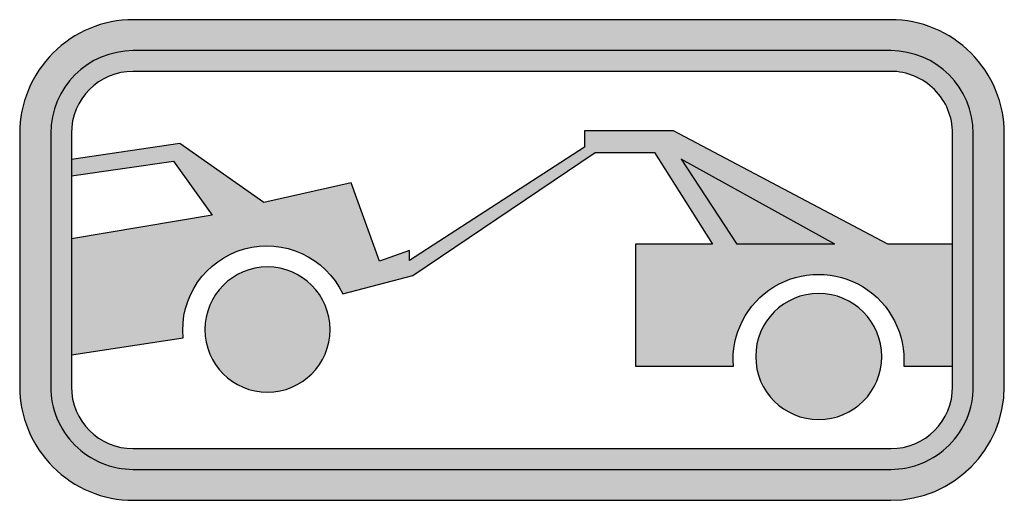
# Model space of a CAD drawing. Header units: inches. Extents: x -0.5 to 0.5, y -0.24 to 0.24.
import ezdxf

# ---------------------------------------------------------------- set-up
doc = ezdxf.new("R2010")
doc.units = ezdxf.units.IN
doc.header["$MEASUREMENT"] = 0

msp = doc.modelspace()

# ---------------------------------------------------------------- hatches: boundary and pattern name
h = msp.add_hatch(color=7)
edge = h.paths.add_edge_path()
edge.add_line((0.3846, 0.2439), (-0.3846, 0.2439))
edge.add_spline(control_points=[(-0.3846, 0.2439), (-0.4152, 0.2439), (-0.4446, 0.2318), (-0.4662, 0.2101), (-0.4878, 0.1885), (-0.5, 0.1591), (-0.5, 0.1285)], knot_values=[0, 0, 0, 0, 1, 1, 1, 2, 2, 2, 2], degree=3, periodic=0)
edge.add_line((-0.5, 0.1285), (-0.5, -0.1285))
edge.add_spline(control_points=[(-0.5, -0.1285), (-0.5, -0.1591), (-0.4878, -0.1885), (-0.4662, -0.2101), (-0.4446, -0.2318), (-0.4152, -0.2439), (-0.3846, -0.2439)], knot_values=[0, 0, 0, 0, 1, 1, 1, 2, 2, 2, 2], degree=3, periodic=0)
edge.add_line((-0.3846, -0.2439), (0.3846, -0.2439))
edge.add_spline(control_points=[(0.3846, -0.2439), (0.4483, -0.2439), (0.5, -0.1923), (0.5, -0.1285)], knot_values=[0, 0, 0, 0, 1, 1, 1, 1], degree=3, periodic=0)
edge.add_line((0.5, -0.1285), (0.5, 0.1285))
edge.add_spline(control_points=[(0.5, 0.1285), (0.5, 0.1591), (0.4878, 0.1885), (0.4662, 0.2101), (0.4446, 0.2318), (0.4152, 0.2439), (0.3846, 0.2439)], knot_values=[0, 0, 0, 0, 1, 1, 1, 2, 2, 2, 2], degree=3, periodic=0)
edge = h.paths.add_edge_path(flags=0)
edge.add_line((0.3846, 0.2125), (-0.3846, 0.2125))
edge.add_spline(control_points=[(-0.3846, 0.2125), (-0.4309, 0.2125), (-0.4685, 0.1749), (-0.4685, 0.1285)], knot_values=[0, 0, 0, 0, 1, 1, 1, 1], degree=3, periodic=0)
edge.add_line((-0.4685, 0.1285), (-0.4685, -0.1285))
edge.add_spline(control_points=[(-0.4685, -0.1285), (-0.4685, -0.1508), (-0.4597, -0.1721), (-0.4439, -0.1879), (-0.4282, -0.2036), (-0.4068, -0.2125), (-0.3846, -0.2125)], knot_values=[0, 0, 0, 0, 1, 1, 1, 2, 2, 2, 2], degree=3, periodic=0)
edge.add_line((-0.3846, -0.2125), (0.3846, -0.2125))
edge.add_spline(control_points=[(0.3846, -0.2125), (0.4068, -0.2125), (0.4282, -0.2036), (0.4439, -0.1879), (0.4597, -0.1721), (0.4685, -0.1508), (0.4685, -0.1285)], knot_values=[0, 0, 0, 0, 1, 1, 1, 2, 2, 2, 2], degree=3, periodic=0)
edge.add_line((0.4685, -0.1285), (0.4685, 0.1285))
edge.add_spline(control_points=[(0.4685, 0.1285), (0.4685, 0.1749), (0.4309, 0.2125), (0.3846, 0.2125)], knot_values=[0, 0, 0, 0, 1, 1, 1, 1], degree=3, periodic=0)
h = msp.add_hatch(color=7)
edge = h.paths.add_edge_path()
edge.add_line((0.3846, 0.2125), (-0.3846, 0.2125))
edge.add_spline(control_points=[(-0.3846, 0.2125), (-0.4309, 0.2125), (-0.4685, 0.1749), (-0.4685, 0.1285)], knot_values=[0, 0, 0, 0, 1, 1, 1, 1], degree=3, periodic=0)
edge.add_line((-0.4685, 0.1285), (-0.4685, -0.1285))
edge.add_spline(control_points=[(-0.4685, -0.1285), (-0.4685, -0.1508), (-0.4597, -0.1721), (-0.4439, -0.1879), (-0.4282, -0.2036), (-0.4068, -0.2125), (-0.3846, -0.2125)], knot_values=[0, 0, 0, 0, 1, 1, 1, 2, 2, 2, 2], degree=3, periodic=0)
edge.add_line((-0.3846, -0.2125), (0.3846, -0.2125))
edge.add_spline(control_points=[(0.3846, -0.2125), (0.4068, -0.2125), (0.4282, -0.2036), (0.4439, -0.1879), (0.4597, -0.1721), (0.4685, -0.1508), (0.4685, -0.1285)], knot_values=[0, 0, 0, 0, 1, 1, 1, 2, 2, 2, 2], degree=3, periodic=0)
edge.add_line((0.4685, -0.1285), (0.4685, 0.1285))
edge.add_spline(control_points=[(0.4685, 0.1285), (0.4685, 0.1749), (0.4309, 0.2125), (0.3846, 0.2125)], knot_values=[0, 0, 0, 0, 1, 1, 1, 1], degree=3, periodic=0)
edge = h.paths.add_edge_path(flags=0)
edge.add_line((0.3846, 0.1915), (-0.3846, 0.1915))
edge.add_spline(control_points=[(-0.3846, 0.1915), (-0.4013, 0.1915), (-0.4173, 0.1848), (-0.4291, 0.173), (-0.4409, 0.1612), (-0.4475, 0.1452), (-0.4475, 0.1285)], knot_values=[0, 0, 0, 0, 1, 1, 1, 2, 2, 2, 2], degree=3, periodic=0)
edge.add_line((-0.4475, 0.1285), (-0.4475, -0.1285))
edge.add_spline(control_points=[(-0.4475, -0.1285), (-0.4475, -0.1633), (-0.4194, -0.1915), (-0.3846, -0.1915)], knot_values=[0, 0, 0, 0, 1, 1, 1, 1], degree=3, periodic=0)
edge.add_line((-0.3846, -0.1915), (0.3846, -0.1915))
edge.add_spline(control_points=[(0.3846, -0.1915), (0.4013, -0.1915), (0.4173, -0.1848), (0.4291, -0.173), (0.4409, -0.1612), (0.4475, -0.1452), (0.4475, -0.1285)], knot_values=[0, 0, 0, 0, 1, 1, 1, 2, 2, 2, 2], degree=3, periodic=0)
edge.add_line((0.4475, -0.1285), (0.4475, 0.1285))
edge.add_spline(control_points=[(0.4475, 0.1285), (0.4475, 0.1452), (0.4409, 0.1612), (0.4291, 0.173), (0.4173, 0.1848), (0.4013, 0.1915), (0.3846, 0.1915)], knot_values=[0, 0, 0, 0, 1, 1, 1, 2, 2, 2, 2], degree=3, periodic=0)
h = msp.add_hatch(color=7)
edge = h.paths.add_edge_path()
edge.add_line((-0.2519, 0.0585), (-0.3372, 0.1181))
edge.add_line((-0.3372, 0.1181), (-0.4475, 0.1021))
edge.add_line((-0.4475, 0.1021), (-0.4475, 0.0856))
edge.add_line((-0.4475, 0.0856), (-0.3437, 0.1002))
edge.add_line((-0.3437, 0.1002), (-0.3046, 0.0456))
edge.add_line((-0.3046, 0.0456), (-0.4475, 0.0214))
edge.add_line((-0.4475, 0.0214), (-0.4475, -0.0961))
edge.add_line((-0.4475, -0.0961), (-0.334, -0.0791))
edge.add_spline(control_points=[(-0.334, -0.0791), (-0.3379, -0.0379), (-0.3117, 0.0002), (-0.2717, 0.0113), (-0.2318, 0.0223), (-0.1897, 0.0031), (-0.1719, -0.0343)], knot_values=[0, 0, 0, 0, 1, 1, 1, 2, 2, 2, 2], degree=3, periodic=0)
edge.add_line((-0.1719, -0.0343), (-0.1007, -0.0157))
edge.add_line((-0.1007, -0.0157), (0.0846, 0.1092))
edge.add_line((0.0846, 0.1092), (0.1447, 0.1092))
edge.add_line((0.1447, 0.1092), (0.2037, 0.016))
edge.add_line((0.2037, 0.016), (0.1255, 0.016))
edge.add_line((0.1255, 0.016), (0.1255, -0.1077))
edge.add_line((0.1255, -0.1077), (0.2248, -0.1077))
edge.add_spline(control_points=[(0.2248, -0.1077), (0.2223, -0.0753), (0.2383, -0.0442), (0.266, -0.0273), (0.2938, -0.0103), (0.3287, -0.0103), (0.3565, -0.0273), (0.3842, -0.0442), (0.4002, -0.0753), (0.3978, -0.1077)], knot_values=[0, 0, 0, 0, 1, 1, 1, 2, 2, 2, 3, 3, 3, 3], degree=3, periodic=0)
edge.add_line((0.3978, -0.1077), (0.4475, -0.1077))
edge.add_line((0.4475, -0.1077), (0.4475, 0.016))
edge.add_line((0.4475, 0.016), (0.3816, 0.016))
edge.add_line((0.3816, 0.016), (0.1639, 0.131))
edge.add_line((0.1639, 0.131), (0.0736, 0.131))
edge.add_line((0.0736, 0.131), (0.0736, 0.1147))
edge.add_line((0.0736, 0.1147), (-0.104, -0.0005))
edge.add_line((-0.104, -0.0005), (-0.104, 0.0097))
edge.add_line((-0.104, 0.0097), (-0.1345, -0.0013))
edge.add_line((-0.1345, -0.0013), (-0.1632, 0.0784))
edge.add_line((-0.1632, 0.0784), (-0.2519, 0.0585))
h.paths.add_polyline_path([(0.1718, 0.1024), (0.328, 0.016), (0.2285, 0.016), (0.1718, 0.1024)], flags=0)
msp.add_hatch(color=7).paths.add_polyline_path([(0.2285, 0.016), (0.1718, 0.1023), (0.328, 0.016), (0.2285, 0.016)])
h = msp.add_hatch(color=7)
edge = h.paths.add_edge_path()
edge.add_spline(control_points=[(-0.1848, -0.0707), (-0.1848, -0.0356), (-0.2133, -0.0071), (-0.2484, -0.0071), (-0.2835, -0.0071), (-0.3119, -0.0356), (-0.3119, -0.0707), (-0.3119, -0.1058), (-0.2835, -0.1342), (-0.2484, -0.1342), (-0.2133, -0.1342), (-0.1848, -0.1058), (-0.1848, -0.0707)], knot_values=[0, 0, 0, 0, 1, 1, 1, 2, 2, 2, 3, 3, 3, 4, 4, 4, 4], degree=3, periodic=0)
h = msp.add_hatch(color=7)
edge = h.paths.add_edge_path()
edge.add_spline(control_points=[(0.3755, -0.098), (0.3755, -0.0627), (0.3469, -0.034), (0.3115, -0.034), (0.2762, -0.034), (0.2475, -0.0627), (0.2475, -0.098), (0.2475, -0.1334), (0.2762, -0.162), (0.3115, -0.162), (0.3469, -0.162), (0.3755, -0.1334), (0.3755, -0.098)], knot_values=[0, 0, 0, 0, 1, 1, 1, 2, 2, 2, 3, 3, 3, 4, 4, 4, 4], degree=3, periodic=0)

# ---------------------------------------------------------------- linework, layer by layer
at = {"color": 7}
for p, q in [((0.328, 0.016), (0.2285, 0.016)), ((0.4478, 0.016), (0.3816, 0.016))]:
    msp.add_line(p, q, dxfattribs=at)
for points in [[(0.3846, 0.2439), (-0.3846, 0.2439)], [(0.3846, 0.2125), (-0.3846, 0.2125)], [(0.3846, 0.1915), (-0.3846, 0.1915)], [(0.3816, 0.016), (0.1639, 0.131), (0.0736, 0.131), (0.0736, 0.1147), (-0.104, -0.0005), (-0.104, 0.0097), (-0.1345, -0.0013), (-0.1632, 0.0784), (-0.2519, 0.0585), (-0.3372, 0.1181), (-0.4475, 0.1021)], [(-0.5, 0.1285), (-0.5, -0.1285)], [(-0.4685, 0.1285), (-0.4685, -0.1285)], [(-0.4475, 0.1285), (-0.4475, -0.1285)], [(0.4475, -0.1285), (0.4475, 0.1285)], [(0.4685, -0.1285), (0.4685, 0.1285)], [(0.5, -0.1285), (0.5, 0.1285)], [(-0.4475, 0.0856), (-0.3437, 0.1002), (-0.3046, 0.0456), (-0.4475, 0.0214)], [(-0.1719, -0.0343), (-0.1007, -0.0157), (0.0846, 0.1092), (0.1447, 0.1092), (0.2037, 0.016)], [(0.328, 0.016), (0.1718, 0.1024), (0.2285, 0.016)], [(0.2037, 0.016), (0.1255, 0.016), (0.1255, -0.1077), (0.2248, -0.1077)], [(-0.4475, -0.0961), (-0.334, -0.0791)], [(0.3978, -0.1077), (0.4478, -0.1077)], [(-0.3846, -0.1915), (0.3846, -0.1915)], [(-0.3846, -0.2125), (0.3846, -0.2125)], [(-0.3846, -0.2439), (0.3846, -0.2439)]]:
    msp.add_lwpolyline(points, dxfattribs=at)
for points, knots in [([(-0.3846, 0.2439), (-0.4152, 0.2439), (-0.4446, 0.2318), (-0.4662, 0.2101), (-0.4878, 0.1885), (-0.5, 0.1591), (-0.5, 0.1285)], [0, 0, 0, 0, 1, 1, 1, 2, 2, 2, 2]), ([(0.5, 0.1285), (0.5, 0.1591), (0.4878, 0.1885), (0.4662, 0.2101), (0.4446, 0.2318), (0.4152, 0.2439), (0.3846, 0.2439)], [0, 0, 0, 0, 1, 1, 1, 2, 2, 2, 2]), ([(0.4475, 0.1285), (0.4475, 0.1452), (0.4409, 0.1612), (0.4291, 0.173), (0.4173, 0.1848), (0.4013, 0.1915), (0.3846, 0.1915)], [0, 0, 0, 0, 1, 1, 1, 2, 2, 2, 2]), ([(-0.334, -0.0791), (-0.3379, -0.0379), (-0.3117, 0.0002), (-0.2717, 0.0113), (-0.2318, 0.0223), (-0.1897, 0.0031), (-0.1719, -0.0343)], [0, 0, 0, 0, 1, 1, 1, 2, 2, 2, 2]), ([(-0.1848, -0.0707), (-0.1848, -0.1058), (-0.2133, -0.1342), (-0.2484, -0.1342), (-0.2835, -0.1342), (-0.3119, -0.1058), (-0.3119, -0.0707), (-0.3119, -0.0356), (-0.2835, -0.0071), (-0.2484, -0.0071), (-0.2133, -0.0071), (-0.1848, -0.0356), (-0.1848, -0.0707)], [0, 0, 0, 0, 1, 1, 1, 2, 2, 2, 3, 3, 3, 4, 4, 4, 4]), ([(0.2248, -0.1077), (0.2223, -0.0753), (0.2383, -0.0442), (0.266, -0.0273), (0.2938, -0.0103), (0.3287, -0.0103), (0.3565, -0.0273), (0.3842, -0.0442), (0.4002, -0.0753), (0.3978, -0.1077)], [0, 0, 0, 0, 1, 1, 1, 2, 2, 2, 3, 3, 3, 3]), ([(0.3755, -0.098), (0.3755, -0.1334), (0.3469, -0.162), (0.3115, -0.162), (0.2762, -0.162), (0.2475, -0.1334), (0.2475, -0.098), (0.2475, -0.0627), (0.2762, -0.034), (0.3115, -0.034), (0.3469, -0.034), (0.3755, -0.0627), (0.3755, -0.098)], [0, 0, 0, 0, 1, 1, 1, 2, 2, 2, 3, 3, 3, 4, 4, 4, 4]), ([(-0.5, -0.1285), (-0.5, -0.1591), (-0.4878, -0.1885), (-0.4662, -0.2101), (-0.4446, -0.2318), (-0.4152, -0.2439), (-0.3846, -0.2439)], [0, 0, 0, 0, 1, 1, 1, 2, 2, 2, 2]), ([(-0.4685, -0.1285), (-0.4685, -0.1508), (-0.4597, -0.1721), (-0.4439, -0.1879), (-0.4282, -0.2036), (-0.4068, -0.2125), (-0.3846, -0.2125)], [0, 0, 0, 0, 1, 1, 1, 2, 2, 2, 2]), ([(0.3846, -0.2125), (0.4068, -0.2125), (0.4282, -0.2036), (0.4439, -0.1879), (0.4597, -0.1721), (0.4685, -0.1508), (0.4685, -0.1285)], [0, 0, 0, 0, 1, 1, 1, 2, 2, 2, 2])]:
    msp.add_open_spline(points, degree=3, knots=knots, dxfattribs=at)
for points in [[(-0.3846, 0.2125), (-0.4309, 0.2125), (-0.4685, 0.1749), (-0.4685, 0.1285)], [(0.4685, 0.1285), (0.4685, 0.1749), (0.4309, 0.2125), (0.3846, 0.2125)], [(-0.3846, 0.1915), (-0.4194, 0.1915), (-0.4475, 0.1633), (-0.4475, 0.1285)], [(-0.4475, -0.1285), (-0.4475, -0.1633), (-0.4194, -0.1915), (-0.3846, -0.1915)], [(0.3846, -0.1915), (0.4194, -0.1915), (0.4475, -0.1633), (0.4475, -0.1285)], [(0.3846, -0.2439), (0.4483, -0.2439), (0.5, -0.1923), (0.5, -0.1285)]]:
    msp.add_open_spline(points, degree=3, dxfattribs=at)

doc.saveas('drawing.dxf')
